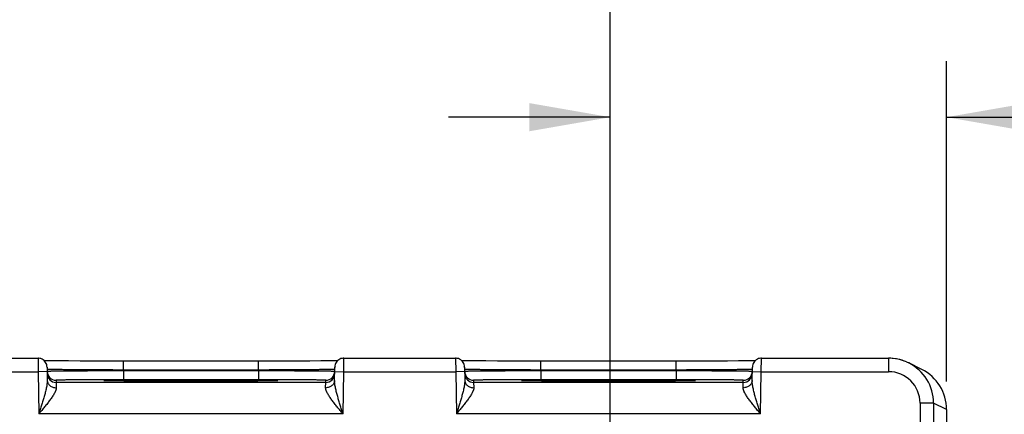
# Model space of a CAD drawing. Header units: inches. Extents: x 0 to 34, y 0 to 22.
# Tile 65 of 67: x 26.767 to 28.96, y 17.374 to 18.253. Entities that reach past the tile are written whole.
import ezdxf

# ---------------------------------------------------------------- set-up
doc = ezdxf.new("R2010")
doc.units = ezdxf.units.IN
doc.header["$LTSCALE"] = 1.87
doc.header["$MEASUREMENT"] = 0
doc.layers.get('0').update_dxf_attribs({"linetype": 'CONTINUOUS'})
doc.layers.add('DIMENSIONS', color=7, linetype='CONTINUOUS')
doc.styles.get("Standard").update_dxf_attribs({"font": 'txt', "width": 0.8})
doc.dimstyles.new('DIMSTYLE_1', dxfattribs={"dimtxt": 0.125, "dimasz": 0.18, "dimexe": 0.18, "dimexo": 0.0625, "dimgap": 0.09, "dimtad": 0, "dimtih": 1, "dimtoh": 1, "dimdec": 3, "dimzin": 4, "dimdsep": 46, "dimtxsty": 'STANDARD', "dimblk": '_FILLED', "dimblk1": '_FILLED', "dimblk2": '_FILLED', "dimcen": 0.09, "dimadec": 0, "dimazin": 0, "dimtp": 0.01, "dimtm": 0.01, "dimtfac": 1, "dimtdec": 3, "dimtofl": 0, "dimtmove": 0, "dimatfit": 3, "dimldrblk": '_FILLED', "dimfxl": 1, "dimtolj": 1, "dimtzin": 4, "dimarcsym": 0})

# ---------------------------------------------------------------- blocks, each defined once
blk = doc.blocks.new('_FILLED')
at = {"color": 0, "linetype": 'BYBLOCK'}
blk.add_solid([(0, 0), (-1, 0.174), (-1, -0.174)], dxfattribs=at)
blk = doc.blocks.new('*D5')
at = {"layer": 'DIMENSIONS', "color": 2, "linetype": 'CONTINUOUS'}
for p, q in [((21.5825, 16.2534), (21.5825, 18.9793)), ((28.0825, 16.2534), (28.0825, 18.9793)), ((21.5825, 18.8543), (24.1075, 18.8543)), ((28.0825, 18.8543), (25.5575, 18.8543))]:
    blk.add_line(p, q, dxfattribs=at)
at = {"layer": 'DIMENSIONS', "color": 2, "linetype": 'CONTINUOUS', "xscale": 0.18, "yscale": 0.18, "zscale": 0.18, "rotation": 180}
blk.add_blockref('_FILLED', (21.5825, 18.8543), dxfattribs=at)
at = {"layer": 'DIMENSIONS', "color": 2, "linetype": 'CONTINUOUS', "xscale": 0.18, "yscale": 0.18, "zscale": 0.18}
blk.add_blockref('_FILLED', (28.0825, 18.8543), dxfattribs=at)
at = {"layer": 'DIMENSIONS', "color": 2, "linetype": 'CONTINUOUS', "insert": (24.8325, 18.9168), "char_height": 0.125, "width": 1.325, "attachment_point": 2, "line_spacing_factor": 0.9}
blk.add_mtext('6.500{\\Ftxt.shx;\\W1.000000;\\H0.125000; }[165.1]', dxfattribs=at)
blk = doc.blocks.new('*D6')
at = {"layer": 'DIMENSIONS', "color": 2, "linetype": 'CONTINUOUS'}
for p, q in [((28.0825, 16.2534), (28.0825, 18.1608)), ((28.8315, 17.4471), (28.8315, 18.1608)), ((28.0825, 18.0358), (27.7225, 18.0358)), ((28.8315, 18.0358), (29.2954, 18.0358))]:
    blk.add_line(p, q, dxfattribs=at)
at = {"layer": 'DIMENSIONS', "color": 2, "linetype": 'CONTINUOUS', "xscale": 0.18, "yscale": 0.18, "zscale": 0.18}
blk.add_blockref('_FILLED', (28.0825, 18.0358), dxfattribs=at)
at = {"layer": 'DIMENSIONS', "color": 2, "linetype": 'CONTINUOUS', "xscale": 0.18, "yscale": 0.18, "zscale": 0.18, "rotation": 180}
blk.add_blockref('_FILLED', (28.8315, 18.0358), dxfattribs=at)
at = {"layer": 'DIMENSIONS', "color": 2, "linetype": 'CONTINUOUS', "insert": (29.3579, 18.0983), "char_height": 0.125, "width": 1.225, "attachment_point": 1, "line_spacing_factor": 0.9}
blk.add_mtext('.749{\\Ftxt.shx;\\W1.000000;\\H0.125000; }[19.02]', dxfattribs=at)

msp = doc.modelspace()

# ---------------------------------------------------------------- linework, layer by layer
at = {"color": 7, "linetype": 'CONTINUOUS'}
for p, q in [((26.559, 17.499), (26.808, 17.499)), ((26.808, 17.499), (26.8082, 17.469)), ((26.8252, 17.4933), (26.8219, 17.4934)), ((26.8354, 17.4932), (26.8252, 17.4933)), ((26.828, 17.4794), (26.8285, 17.4496)), ((26.8527, 17.493), (26.8354, 17.4932)), ((26.8756, 17.4928), (26.8527, 17.493)), ((26.9016, 17.4926), (26.8756, 17.4928)), ((26.9334, 17.4925), (26.9016, 17.4926)), ((26.9667, 17.4924), (26.9334, 17.4925)), ((27.2989, 17.4924), (26.9667, 17.4924)), ((26.9981, 17.4727), (26.9981, 17.4924)), ((27.3163, 17.4924), (27.2989, 17.4924)), ((27.2989, 17.4727), (27.2989, 17.4924)), ((27.3511, 17.4924), (27.3163, 17.4924)), ((27.3857, 17.4925), (27.3511, 17.4924)), ((27.4134, 17.4927), (27.3857, 17.4925)), ((27.4379, 17.4929), (27.4134, 17.4927)), ((27.4563, 17.4931), (27.4379, 17.4929)), ((27.469, 17.4933), (27.4563, 17.4931)), ((27.4685, 17.4496), (27.469, 17.4794)), ((27.4751, 17.4934), (27.469, 17.4933)), ((27.4888, 17.469), (27.489, 17.499)), ((27.489, 17.499), (27.738, 17.499)), ((27.738, 17.499), (27.7382, 17.469)), ((27.7531, 17.4934), (27.7519, 17.4934)), ((27.7552, 17.4933), (27.7531, 17.4934)), ((27.7654, 17.4932), (27.7552, 17.4933)), ((27.758, 17.4794), (27.7585, 17.4496)), ((27.7827, 17.493), (27.7654, 17.4932)), ((27.8056, 17.4928), (27.7827, 17.493)), ((27.8316, 17.4926), (27.8056, 17.4928)), ((27.8634, 17.4925), (27.8316, 17.4926)), ((27.8967, 17.4924), (27.8634, 17.4925)), ((28.2289, 17.4924), (27.8967, 17.4924)), ((27.9281, 17.4727), (27.9281, 17.4924)), ((28.2463, 17.4924), (28.2289, 17.4924)), ((28.2289, 17.4727), (28.2289, 17.4924)), ((28.2811, 17.4924), (28.2463, 17.4924)), ((28.3157, 17.4925), (28.2811, 17.4924)), ((28.3434, 17.4927), (28.3157, 17.4925)), ((28.3679, 17.4929), (28.3434, 17.4927)), ((28.3863, 17.4931), (28.3679, 17.4929)), ((28.399, 17.4933), (28.3863, 17.4931)), ((28.3985, 17.4496), (28.399, 17.4794)), ((28.4051, 17.4934), (28.399, 17.4933)), ((28.4188, 17.469), (28.419, 17.499)), ((28.419, 17.499), (28.7025, 17.499)), ((28.7025, 17.499), (28.7025, 17.469)), ((28.742, 17.4909), (28.7472, 17.4885)), ((28.7762, 17.474), (28.7472, 17.4885)), ((26.5588, 17.469), (26.8082, 17.469)), ((26.8282, 17.4694), (26.8082, 17.469)), ((26.8082, 17.469), (26.8098, 17.3751)), ((26.8287, 17.4743), (26.8281, 17.4744)), ((27.2989, 17.4727), (26.9981, 17.4727)), ((26.9981, 17.4727), (26.9981, 17.4708)), ((27.2989, 17.4708), (26.9981, 17.4708)), ((26.9981, 17.4708), (26.9981, 17.4511)), ((27.2989, 17.4727), (27.2989, 17.4708)), ((27.2989, 17.4708), (27.2989, 17.4511)), ((27.4689, 17.4744), (27.4683, 17.4743)), ((27.4688, 17.4694), (27.4888, 17.469)), ((27.4872, 17.3751), (27.4888, 17.469)), ((27.4888, 17.469), (27.7382, 17.469)), ((27.7582, 17.4694), (27.7382, 17.469)), ((27.7382, 17.469), (27.7398, 17.3751)), ((27.7587, 17.4743), (27.7581, 17.4744)), ((28.2289, 17.4727), (27.9281, 17.4727)), ((27.9281, 17.4727), (27.9281, 17.4708)), ((28.2289, 17.4708), (27.9281, 17.4708)), ((27.9281, 17.4708), (27.9281, 17.4511)), ((28.2289, 17.4727), (28.2289, 17.4708)), ((28.2289, 17.4708), (28.2289, 17.4511)), ((28.3989, 17.4744), (28.3983, 17.4743)), ((28.3988, 17.4694), (28.4188, 17.469)), ((28.4172, 17.3751), (28.4188, 17.469)), ((28.4188, 17.469), (28.7025, 17.469)), ((26.8482, 17.4498), (26.8482, 17.4451)), ((27.4487, 17.4451), (26.8482, 17.4451)), ((26.8482, 17.4451), (26.8485, 17.4334)), ((26.9554, 17.4494), (26.9574, 17.4496)), ((26.9574, 17.449), (26.9554, 17.4491)), ((26.9735, 17.4486), (26.9574, 17.449)), ((26.9596, 17.4489), (26.9587, 17.449)), ((26.9608, 17.4489), (26.9596, 17.4489)), ((26.963, 17.4488), (26.9608, 17.4489)), ((26.9659, 17.4487), (26.963, 17.4488)), ((26.9707, 17.4486), (26.9659, 17.4487)), ((26.9784, 17.4485), (26.9707, 17.4486)), ((26.9928, 17.4483), (26.9784, 17.4485)), ((27.0122, 17.4481), (26.9928, 17.4483)), ((27.2989, 17.4511), (26.9981, 17.4511)), ((27.0375, 17.4479), (27.0122, 17.4481)), ((27.069, 17.4477), (27.0375, 17.4479)), ((27.101, 17.4476), (27.069, 17.4477)), ((27.1372, 17.4476), (27.101, 17.4476)), ((27.1767, 17.4476), (27.1372, 17.4476)), ((27.1485, 17.4476), (27.1462, 17.4476)), ((27.1511, 17.4476), (27.1485, 17.4476)), ((27.209, 17.4477), (27.1767, 17.4476)), ((27.2416, 17.4478), (27.209, 17.4477)), ((27.2679, 17.448), (27.2416, 17.4478)), ((27.2913, 17.4481), (27.2679, 17.448)), ((27.3106, 17.4484), (27.2913, 17.4481)), ((27.3227, 17.4485), (27.3106, 17.4484)), ((27.3291, 17.4487), (27.3227, 17.4485)), ((27.3396, 17.449), (27.3233, 17.4486)), ((27.3329, 17.4488), (27.3291, 17.4487)), ((27.3351, 17.4488), (27.3329, 17.4488)), ((27.3369, 17.4489), (27.3351, 17.4488)), ((27.3378, 17.4489), (27.3369, 17.4489)), ((27.3386, 17.449), (27.3378, 17.4489)), ((27.3392, 17.449), (27.3386, 17.449)), ((27.3396, 17.4496), (27.3415, 17.4494)), ((27.3415, 17.4491), (27.3396, 17.449)), ((27.34, 17.4491), (27.34, 17.4491)), ((27.4485, 17.4334), (27.4487, 17.4451)), ((27.4487, 17.4451), (27.4488, 17.4498)), ((27.7782, 17.4498), (27.7782, 17.4451)), ((28.3787, 17.4451), (27.7782, 17.4451)), ((27.7782, 17.4451), (27.7785, 17.4334)), ((27.8854, 17.4494), (27.8874, 17.4496)), ((27.8874, 17.449), (27.8854, 17.4491)), ((27.9035, 17.4486), (27.8874, 17.449)), ((27.8896, 17.4489), (27.8887, 17.449)), ((27.8908, 17.4489), (27.8896, 17.4489)), ((27.8922, 17.4488), (27.8908, 17.4489)), ((27.9007, 17.4486), (27.8959, 17.4487)), ((27.9084, 17.4485), (27.9007, 17.4486)), ((27.9228, 17.4483), (27.9084, 17.4485)), ((27.9422, 17.4481), (27.9228, 17.4483)), ((28.2289, 17.4511), (27.9281, 17.4511)), ((27.9675, 17.4479), (27.9422, 17.4481)), ((27.999, 17.4477), (27.9675, 17.4479)), ((28.031, 17.4476), (27.999, 17.4477)), ((28.0672, 17.4476), (28.031, 17.4476)), ((28.1067, 17.4476), (28.0672, 17.4476)), ((28.0785, 17.4476), (28.0762, 17.4476)), ((28.0811, 17.4476), (28.0785, 17.4476)), ((28.139, 17.4477), (28.1067, 17.4476)), ((28.1716, 17.4478), (28.139, 17.4477)), ((28.1979, 17.448), (28.1716, 17.4478)), ((28.2213, 17.4481), (28.1979, 17.448)), ((28.2406, 17.4484), (28.2213, 17.4481)), ((28.2527, 17.4485), (28.2406, 17.4484)), ((28.2591, 17.4487), (28.2527, 17.4485)), ((28.2696, 17.449), (28.2533, 17.4486)), ((28.2629, 17.4488), (28.2591, 17.4487)), ((28.2651, 17.4488), (28.2629, 17.4488)), ((28.2669, 17.4489), (28.2651, 17.4488)), ((28.2678, 17.4489), (28.2669, 17.4489)), ((28.2686, 17.449), (28.2678, 17.4489)), ((28.2692, 17.449), (28.2686, 17.449)), ((28.2696, 17.4496), (28.2715, 17.4494)), ((28.2715, 17.4491), (28.2696, 17.449)), ((28.27, 17.4491), (28.27, 17.4491)), ((28.3785, 17.4334), (28.3787, 17.4451)), ((28.3787, 17.4451), (28.3788, 17.4498)), ((28.8025, 17.399), (28.7725, 17.399)), ((28.7725, 17.399), (28.7725, 14.1306)), ((28.8315, 17.3845), (28.8025, 17.399)), ((28.8025, 17.399), (28.8025, 14.1306)), ((27.4872, 17.3751), (26.8098, 17.3751)), ((28.4172, 17.3751), (27.7398, 17.3751)), ((28.8315, 17.3846), (28.8315, 14.145))]:
    msp.add_line(p, q, dxfattribs=at)
for points in [[(26.828, 17.4794), (26.8278, 17.4821), (26.8272, 17.4848), (26.8262, 17.4873), (26.8249, 17.4897), (26.8233, 17.4919), (26.8214, 17.4939), (26.8193, 17.4956), (26.8169, 17.4969), (26.8144, 17.498), (26.8118, 17.4987), (26.8091, 17.499), (26.808, 17.499)], [(27.489, 17.499), (27.4879, 17.499), (27.4852, 17.4987), (27.4826, 17.498), (27.4801, 17.4969), (27.4777, 17.4956), (27.4756, 17.4939), (27.4737, 17.4919), (27.4721, 17.4897), (27.4708, 17.4873), (27.4698, 17.4848), (27.4692, 17.4821), (27.469, 17.4794)], [(27.758, 17.4794), (27.7578, 17.4821), (27.7572, 17.4848), (27.7562, 17.4873), (27.7549, 17.4897), (27.7533, 17.4919), (27.7514, 17.4939), (27.7493, 17.4956), (27.7469, 17.4969), (27.7444, 17.498), (27.7418, 17.4987), (27.7391, 17.499), (27.738, 17.499)], [(28.419, 17.499), (28.4179, 17.499), (28.4152, 17.4987), (28.4126, 17.498), (28.4101, 17.4969), (28.4077, 17.4956), (28.4056, 17.4939), (28.4037, 17.4919), (28.4021, 17.4897), (28.4008, 17.4873), (28.3998, 17.4848), (28.3992, 17.4821), (28.399, 17.4794)], [(28.742, 17.4909), (28.7378, 17.4926), (28.7289, 17.4955), (28.7197, 17.4976), (28.7104, 17.4987), (28.7025, 17.499)], [(26.9587, 17.449), (26.958, 17.449), (26.9577, 17.449), (26.9575, 17.449), (26.9573, 17.449), (26.9571, 17.4491), (26.957, 17.4491), (26.957, 17.4491)], [(27.34, 17.4491), (27.3399, 17.4491), (27.3398, 17.449), (27.3396, 17.449), (27.3394, 17.449), (27.3392, 17.449)], [(27.8887, 17.449), (27.888, 17.449), (27.8877, 17.449), (27.8875, 17.449), (27.8873, 17.449), (27.8871, 17.4491), (27.887, 17.4491), (27.887, 17.4491)], [(27.8959, 17.4487), (27.893, 17.4488), (27.8922, 17.4488)], [(28.27, 17.4491), (28.2699, 17.4491), (28.2698, 17.449), (28.2696, 17.449), (28.2694, 17.449), (28.2692, 17.449)]]:
    msp.add_lwpolyline(points, dxfattribs=at)
for centre, radius, start, end in [((26.8081, 17.474), 0.02, 15.1599, 17.183), ((27.4889, 17.474), 0.02, 162.817, 164.8388), ((27.7381, 17.474), 0.02, 15.1599, 17.183), ((28.4189, 17.474), 0.02, 162.817, 164.8388), ((28.7025, 17.399), 0.1, 66.764, 90.0025), ((28.7025, 17.399), 0.1, 359.9988, 63.4375), ((26.8482, 17.4698), 0.02, 181.0012, 270.0007), ((26.8482, 17.4651), 0.02, 181.0013, 270.0012), ((27.4487, 17.4651), 0.02, 269.9988, 358.9987), ((27.4488, 17.4698), 0.02, 269.9993, 358.9988), ((27.7782, 17.4698), 0.02, 181.0012, 270.0007), ((27.7782, 17.4651), 0.02, 181.0013, 270.0012), ((28.3787, 17.4651), 0.02, 269.9988, 358.9987), ((28.3788, 17.4698), 0.02, 269.9993, 358.9988), ((28.7025, 17.399), 0.07, 0.0057, 90.0017), ((28.7315, 17.3846), 0.1, 0.0114, 63.4401)]:
    msp.add_arc(centre, radius, start, end, dxfattribs=at)
for points, knots in [([(26.9981, 17.4708), (26.9926, 17.4708), (26.9815, 17.4707), (26.9651, 17.4707), (26.9489, 17.4706), (26.9333, 17.4706), (26.9183, 17.4705), (26.904, 17.4704), (26.8906, 17.4703), (26.8801, 17.4703), (26.8723, 17.4702), (26.8668, 17.4702), (26.8617, 17.4701), (26.8569, 17.4701), (26.8525, 17.47), (26.8483, 17.47), (26.8446, 17.4699), (26.8412, 17.4699), (26.8382, 17.4698), (26.836, 17.4698), (26.8344, 17.4697), (26.8333, 17.4697), (26.8323, 17.4697), (26.8315, 17.4697), (26.8307, 17.4696), (26.83, 17.4696), (26.8295, 17.4696), (26.8291, 17.4696), (26.8288, 17.4696), (26.8286, 17.4695), (26.8285, 17.4695), (26.8284, 17.4695), (26.8283, 17.4695), (26.8282, 17.4695), (26.8282, 17.4695), (26.8282, 17.4695), (26.8282, 17.4695), (26.8282, 17.4695)], [0, 0, 0, 0, 0.098024, 0.195102, 0.290302, 0.382704, 0.47142, 0.555594, 0.634415, 0.707123, 0.740964, 0.773019, 0.803211, 0.831468, 0.857721, 0.881907, 0.903969, 0.923852, 0.94151, 0.956901, 0.963734, 0.969986, 0.975655, 0.980736, 0.985227, 0.989124, 0.992427, 0.995132, 0.996261, 0.99724, 0.998068, 0.998748, 0.999278, 0.999659, 0.999895, 0.999961, 1, 1, 1, 1]), ([(26.9981, 17.4727), (26.9876, 17.4727), (26.967, 17.4728), (26.937, 17.4729), (26.9131, 17.4731), (26.8954, 17.4732), (26.8833, 17.4733), (26.8722, 17.4734), (26.8622, 17.4735), (26.8534, 17.4736), (26.8458, 17.4737), (26.8403, 17.4739), (26.8366, 17.4739), (26.8343, 17.474), (26.8324, 17.4741), (26.8308, 17.4741), (26.8296, 17.4742), (26.8289, 17.4742), (26.8287, 17.4743)], [0, 0, 0, 0, 0.185533, 0.364672, 0.531239, 0.607989, 0.679487, 0.745113, 0.804302, 0.856539, 0.901376, 0.938423, 0.953924, 0.967363, 0.978711, 0.987945, 0.995046, 1, 1, 1, 1]), ([(27.4683, 17.4743), (27.468, 17.4742), (27.4673, 17.4742), (27.4661, 17.4741), (27.4646, 17.4741), (27.4627, 17.474), (27.4604, 17.4739), (27.4567, 17.4739), (27.4512, 17.4737), (27.4436, 17.4736), (27.4348, 17.4735), (27.4248, 17.4734), (27.4137, 17.4733), (27.4016, 17.4732), (27.3838, 17.4731), (27.36, 17.4729), (27.33, 17.4728), (27.3094, 17.4727), (27.2989, 17.4727)], [0, 0, 0, 0, 0.004954, 0.012054, 0.021288, 0.032637, 0.046076, 0.061576, 0.098623, 0.143459, 0.195697, 0.254885, 0.320512, 0.39201, 0.46876, 0.635327, 0.814466, 1, 1, 1, 1]), ([(27.4688, 17.4695), (27.4688, 17.4695), (27.4688, 17.4695), (27.4688, 17.4695), (27.4687, 17.4695), (27.4687, 17.4695), (27.4686, 17.4695), (27.4685, 17.4695), (27.4683, 17.4695), (27.4682, 17.4696), (27.4679, 17.4696), (27.4675, 17.4696), (27.4669, 17.4696), (27.4663, 17.4696), (27.4655, 17.4697), (27.4646, 17.4697), (27.4637, 17.4697), (27.4626, 17.4697), (27.461, 17.4698), (27.4587, 17.4698), (27.4557, 17.4699), (27.4524, 17.4699), (27.4486, 17.47), (27.4445, 17.47), (27.4401, 17.4701), (27.4353, 17.4701), (27.4301, 17.4702), (27.4247, 17.4702), (27.4168, 17.4703), (27.4063, 17.4703), (27.393, 17.4704), (27.3787, 17.4705), (27.3637, 17.4706), (27.348, 17.4706), (27.3319, 17.4707), (27.3155, 17.4707), (27.3044, 17.4708), (27.2989, 17.4708)], [0, 0, 0, 0, 0.000039, 0.000105, 0.000341, 0.000722, 0.001252, 0.001932, 0.00276, 0.003739, 0.004868, 0.007573, 0.010876, 0.014773, 0.019264, 0.024345, 0.030014, 0.036266, 0.043099, 0.05849, 0.076148, 0.096031, 0.118093, 0.142279, 0.168532, 0.196789, 0.226981, 0.259036, 0.292877, 0.365585, 0.444406, 0.52858, 0.617296, 0.709698, 0.804898, 0.901976, 1, 1, 1, 1]), ([(27.9281, 17.4708), (27.9226, 17.4708), (27.9115, 17.4707), (27.8951, 17.4707), (27.8789, 17.4706), (27.8633, 17.4706), (27.8483, 17.4705), (27.834, 17.4704), (27.8206, 17.4703), (27.8101, 17.4703), (27.8023, 17.4702), (27.7968, 17.4702), (27.7917, 17.4701), (27.7869, 17.4701), (27.7825, 17.47), (27.7783, 17.47), (27.7746, 17.4699), (27.7712, 17.4699), (27.7682, 17.4698), (27.766, 17.4698), (27.7644, 17.4697), (27.7633, 17.4697), (27.7623, 17.4697), (27.7615, 17.4697), (27.7607, 17.4696), (27.76, 17.4696), (27.7595, 17.4696), (27.7591, 17.4696), (27.7588, 17.4696), (27.7586, 17.4695), (27.7585, 17.4695), (27.7584, 17.4695), (27.7583, 17.4695), (27.7582, 17.4695), (27.7582, 17.4695), (27.7582, 17.4695), (27.7582, 17.4695), (27.7582, 17.4695)], [0, 0, 0, 0, 0.098024, 0.195102, 0.290302, 0.382704, 0.47142, 0.555594, 0.634415, 0.707123, 0.740964, 0.773019, 0.803211, 0.831468, 0.857721, 0.881907, 0.903969, 0.923852, 0.94151, 0.956901, 0.963734, 0.969986, 0.975655, 0.980736, 0.985227, 0.989124, 0.992427, 0.995132, 0.996261, 0.99724, 0.998068, 0.998748, 0.999278, 0.999659, 0.999895, 0.999961, 1, 1, 1, 1]), ([(27.9281, 17.4727), (27.9176, 17.4727), (27.897, 17.4728), (27.867, 17.4729), (27.8431, 17.4731), (27.8254, 17.4732), (27.8133, 17.4733), (27.8022, 17.4734), (27.7922, 17.4735), (27.7834, 17.4736), (27.7758, 17.4737), (27.7703, 17.4739), (27.7666, 17.4739), (27.7643, 17.474), (27.7624, 17.4741), (27.7608, 17.4741), (27.7596, 17.4742), (27.7589, 17.4742), (27.7587, 17.4743)], [0, 0, 0, 0, 0.185533, 0.364672, 0.531239, 0.607989, 0.679487, 0.745113, 0.804302, 0.856539, 0.901376, 0.938423, 0.953924, 0.967363, 0.978711, 0.987945, 0.995046, 1, 1, 1, 1]), ([(28.3983, 17.4743), (28.398, 17.4742), (28.3973, 17.4742), (28.3961, 17.4741), (28.3946, 17.4741), (28.3927, 17.474), (28.3904, 17.4739), (28.3867, 17.4739), (28.3812, 17.4737), (28.3736, 17.4736), (28.3648, 17.4735), (28.3548, 17.4734), (28.3437, 17.4733), (28.3316, 17.4732), (28.3138, 17.4731), (28.29, 17.4729), (28.26, 17.4728), (28.2394, 17.4727), (28.2289, 17.4727)], [0, 0, 0, 0, 0.004954, 0.012054, 0.021288, 0.032637, 0.046076, 0.061576, 0.098623, 0.143459, 0.195697, 0.254885, 0.320512, 0.39201, 0.46876, 0.635327, 0.814466, 1, 1, 1, 1]), ([(28.3988, 17.4695), (28.3988, 17.4695), (28.3988, 17.4695), (28.3988, 17.4695), (28.3987, 17.4695), (28.3987, 17.4695), (28.3986, 17.4695), (28.3985, 17.4695), (28.3983, 17.4695), (28.3982, 17.4696), (28.3979, 17.4696), (28.3975, 17.4696), (28.3969, 17.4696), (28.3963, 17.4696), (28.3955, 17.4697), (28.3946, 17.4697), (28.3937, 17.4697), (28.3926, 17.4697), (28.391, 17.4698), (28.3887, 17.4698), (28.3857, 17.4699), (28.3824, 17.4699), (28.3786, 17.47), (28.3745, 17.47), (28.3701, 17.4701), (28.3653, 17.4701), (28.3601, 17.4702), (28.3547, 17.4702), (28.3468, 17.4703), (28.3363, 17.4703), (28.323, 17.4704), (28.3087, 17.4705), (28.2937, 17.4706), (28.278, 17.4706), (28.2619, 17.4707), (28.2455, 17.4707), (28.2344, 17.4708), (28.2289, 17.4708)], [0, 0, 0, 0, 0.000039, 0.000105, 0.000341, 0.000722, 0.001252, 0.001932, 0.00276, 0.003739, 0.004868, 0.007573, 0.010876, 0.014773, 0.019264, 0.024345, 0.030014, 0.036266, 0.043099, 0.05849, 0.076148, 0.096031, 0.118093, 0.142279, 0.168532, 0.196789, 0.226981, 0.259036, 0.292877, 0.365585, 0.444406, 0.52858, 0.617296, 0.709698, 0.804898, 0.901976, 1, 1, 1, 1]), ([(26.8285, 17.4496), (26.8285, 17.4482), (26.8284, 17.4454), (26.8279, 17.4411), (26.8272, 17.4366), (26.8263, 17.4321), (26.8253, 17.4275), (26.8241, 17.4229), (26.8229, 17.4182), (26.8211, 17.4119), (26.8188, 17.4039), (26.8159, 17.3944), (26.8129, 17.3848), (26.8108, 17.3784), (26.8098, 17.3751)], [0, 0, 0, 0, 0.054001, 0.110577, 0.169146, 0.229264, 0.290589, 0.352865, 0.415905, 0.479554, 0.608234, 0.738188, 0.868918, 1, 1, 1, 1]), ([(26.8285, 17.4496), (26.8285, 17.4491), (26.8286, 17.448), (26.8289, 17.4464), (26.8294, 17.4448), (26.8303, 17.4428), (26.8319, 17.4404), (26.8344, 17.4379), (26.8375, 17.4359), (26.8409, 17.4344), (26.8446, 17.4335), (26.8472, 17.4333), (26.8485, 17.4334)], [0, 0, 0, 0, 0.056744, 0.113742, 0.17119, 0.229306, 0.348012, 0.470937, 0.59829, 0.72963, 0.863979, 1, 1, 1, 1]), ([(26.9981, 17.4511), (26.9932, 17.4511), (26.9835, 17.4511), (26.969, 17.4511), (26.9547, 17.4511), (26.9409, 17.451), (26.9276, 17.451), (26.9151, 17.4509), (26.9033, 17.4508), (26.8924, 17.4508), (26.884, 17.4507), (26.8778, 17.4506), (26.8735, 17.4506), (26.8696, 17.4505), (26.866, 17.4504), (26.8627, 17.4504), (26.8597, 17.4503), (26.857, 17.4503), (26.855, 17.4502), (26.8536, 17.4502), (26.8527, 17.4501), (26.8518, 17.4501), (26.8511, 17.4501), (26.8504, 17.45), (26.8498, 17.45), (26.8493, 17.45), (26.8489, 17.45), (26.8486, 17.4499), (26.8484, 17.4499), (26.8483, 17.4499), (26.8482, 17.4499), (26.8482, 17.4498), (26.8482, 17.4498), (26.8482, 17.4498), (26.8482, 17.4498)], [0, 0, 0, 0, 0.098018, 0.19509, 0.290285, 0.382682, 0.471393, 0.555562, 0.634377, 0.707081, 0.772969, 0.803159, 0.831413, 0.857662, 0.881846, 0.903905, 0.923786, 0.941441, 0.956831, 0.963664, 0.969917, 0.975586, 0.980667, 0.985158, 0.989056, 0.99236, 0.995068, 0.997179, 0.998695, 0.999231, 0.99962, 0.999762, 0.99987, 1, 1, 1, 1]), ([(26.9554, 17.4491), (26.9554, 17.4492), (26.9553, 17.4492), (26.9552, 17.4492), (26.955, 17.4492), (26.955, 17.4492), (26.9549, 17.4492), (26.9548, 17.4492), (26.9548, 17.4493), (26.9548, 17.4493), (26.9548, 17.4493), (26.9548, 17.4493), (26.9548, 17.4493), (26.9548, 17.4493), (26.9549, 17.4493), (26.955, 17.4494), (26.955, 17.4494), (26.9552, 17.4494), (26.9553, 17.4494), (26.9554, 17.4494), (26.9554, 17.4494)], [0, 0, 0, 0, 0.113567, 0.212236, 0.296034, 0.365011, 0.419272, 0.45905, 0.473696, 0.485066, 0.499851, 0.514657, 0.526042, 0.540706, 0.580522, 0.634821, 0.703838, 0.787677, 0.886389, 1, 1, 1, 1]), ([(26.9574, 17.4496), (26.9579, 17.4496), (26.9591, 17.4496), (26.962, 17.4497), (26.9664, 17.4499), (26.9728, 17.45), (26.9805, 17.4501), (26.9895, 17.4503), (26.9998, 17.4504), (27.0112, 17.4505), (27.0284, 17.4506), (27.0521, 17.4508), (27.0825, 17.4509), (27.115, 17.451), (27.1372, 17.451), (27.1485, 17.451)], [0, 0, 0, 0, 0.008299, 0.018508, 0.044575, 0.078009, 0.118549, 0.165887, 0.219654, 0.279439, 0.34478, 0.490076, 0.65107, 0.822808, 1, 1, 1, 1]), ([(27.1462, 17.4476), (27.1285, 17.4476), (27.1023, 17.4476), (27.0682, 17.4477), (27.0447, 17.4479), (27.0231, 17.448), (27.0041, 17.4482), (26.9878, 17.4483), (26.9779, 17.4485), (26.9735, 17.4486)], [0, 0, 0, 0, 0.30832, 0.45459, 0.59177, 0.717195, 0.828428, 0.923311, 1, 1, 1, 1]), ([(27.1485, 17.451), (27.1598, 17.451), (27.182, 17.451), (27.2145, 17.4509), (27.2449, 17.4508), (27.2686, 17.4506), (27.2858, 17.4505), (27.2972, 17.4504), (27.3075, 17.4503), (27.3165, 17.4501), (27.3242, 17.45), (27.3306, 17.4499), (27.335, 17.4497), (27.3378, 17.4496), (27.339, 17.4496), (27.3396, 17.4496)], [0, 0, 0, 0, 0.177195, 0.348935, 0.509932, 0.655229, 0.720569, 0.780354, 0.834121, 0.881458, 0.921996, 0.95543, 0.981494, 0.991702, 1, 1, 1, 1]), ([(27.3233, 17.4486), (27.3189, 17.4485), (27.3091, 17.4483), (27.2928, 17.4482), (27.2738, 17.448), (27.2523, 17.4479), (27.2288, 17.4477), (27.1949, 17.4476), (27.1688, 17.4476), (27.1511, 17.4476)], [0, 0, 0, 0, 0.076873, 0.17186, 0.28313, 0.408535, 0.545655, 0.69184, 1, 1, 1, 1]), ([(27.4488, 17.4498), (27.4488, 17.4498), (27.4488, 17.4498), (27.4488, 17.4498), (27.4487, 17.4499), (27.4487, 17.4499), (27.4486, 17.4499), (27.4484, 17.4499), (27.4481, 17.45), (27.4477, 17.45), (27.4472, 17.45), (27.4466, 17.45), (27.4459, 17.4501), (27.4451, 17.4501), (27.4443, 17.4501), (27.4434, 17.4502), (27.4419, 17.4502), (27.4399, 17.4503), (27.4373, 17.4503), (27.4343, 17.4504), (27.431, 17.4504), (27.4274, 17.4505), (27.4234, 17.4506), (27.4192, 17.4506), (27.413, 17.4507), (27.4046, 17.4508), (27.3937, 17.4508), (27.3819, 17.4509), (27.3693, 17.451), (27.3561, 17.451), (27.3423, 17.4511), (27.328, 17.4511), (27.3135, 17.4511), (27.3038, 17.4511), (27.2989, 17.4511)], [0, 0, 0, 0, 0.00013, 0.000238, 0.00038, 0.00077, 0.001306, 0.002821, 0.004933, 0.00764, 0.010944, 0.014842, 0.019333, 0.024414, 0.030083, 0.036336, 0.043169, 0.058559, 0.076214, 0.096095, 0.118154, 0.142338, 0.168587, 0.196841, 0.227031, 0.292919, 0.365623, 0.444438, 0.528607, 0.617318, 0.709715, 0.80491, 0.901982, 1, 1, 1, 1]), ([(27.3415, 17.4494), (27.3416, 17.4494), (27.3417, 17.4494), (27.3418, 17.4494), (27.3419, 17.4494), (27.342, 17.4494), (27.3421, 17.4493), (27.3421, 17.4493), (27.3422, 17.4493), (27.3422, 17.4493), (27.3422, 17.4493), (27.3422, 17.4493), (27.3422, 17.4493), (27.3421, 17.4492), (27.3421, 17.4492), (27.342, 17.4492), (27.3419, 17.4492), (27.3418, 17.4492), (27.3417, 17.4492), (27.3416, 17.4492), (27.3415, 17.4491)], [0, 0, 0, 0, 0.113563, 0.212229, 0.296024, 0.364998, 0.419256, 0.459031, 0.473677, 0.485045, 0.499829, 0.514636, 0.526023, 0.540689, 0.580507, 0.63481, 0.703831, 0.787673, 0.886387, 1, 1, 1, 1]), ([(27.4685, 17.4496), (27.4684, 17.4491), (27.4684, 17.448), (27.4681, 17.4464), (27.4676, 17.4448), (27.4666, 17.4428), (27.4651, 17.4404), (27.4625, 17.4379), (27.4595, 17.4359), (27.4561, 17.4344), (27.4523, 17.4335), (27.4498, 17.4333), (27.4485, 17.4334)], [0, 0, 0, 0, 0.056744, 0.113742, 0.17119, 0.229306, 0.348012, 0.470937, 0.598289, 0.72963, 0.863979, 1, 1, 1, 1]), ([(27.4872, 17.3751), (27.4861, 17.3784), (27.4841, 17.3848), (27.4811, 17.3944), (27.4782, 17.4039), (27.4758, 17.4119), (27.4741, 17.4182), (27.4728, 17.4229), (27.4717, 17.4275), (27.4706, 17.4321), (27.4697, 17.4366), (27.469, 17.4411), (27.4685, 17.4454), (27.4684, 17.4482), (27.4685, 17.4496)], [0, 0, 0, 0, 0.131082, 0.261812, 0.391766, 0.520446, 0.584095, 0.647135, 0.709411, 0.770736, 0.830854, 0.889423, 0.945999, 1, 1, 1, 1]), ([(27.7585, 17.4496), (27.7585, 17.4482), (27.7584, 17.4454), (27.7579, 17.4411), (27.7572, 17.4366), (27.7563, 17.4321), (27.7553, 17.4275), (27.7541, 17.4229), (27.7529, 17.4182), (27.7511, 17.4119), (27.7488, 17.4039), (27.7459, 17.3944), (27.7429, 17.3848), (27.7408, 17.3784), (27.7398, 17.3751)], [0, 0, 0, 0, 0.054001, 0.110577, 0.169146, 0.229264, 0.290589, 0.352865, 0.415905, 0.479554, 0.608234, 0.738188, 0.868918, 1, 1, 1, 1]), ([(27.7585, 17.4496), (27.7585, 17.4491), (27.7586, 17.448), (27.7589, 17.4464), (27.7594, 17.4448), (27.7603, 17.4428), (27.7619, 17.4404), (27.7644, 17.4379), (27.7675, 17.4359), (27.7709, 17.4344), (27.7746, 17.4335), (27.7772, 17.4333), (27.7785, 17.4334)], [0, 0, 0, 0, 0.056744, 0.113742, 0.17119, 0.229306, 0.348012, 0.470937, 0.59829, 0.72963, 0.863979, 1, 1, 1, 1]), ([(27.9281, 17.4511), (27.9232, 17.4511), (27.9135, 17.4511), (27.899, 17.4511), (27.8847, 17.4511), (27.8709, 17.451), (27.8576, 17.451), (27.8451, 17.4509), (27.8333, 17.4508), (27.8224, 17.4508), (27.814, 17.4507), (27.8078, 17.4506), (27.8035, 17.4506), (27.7996, 17.4505), (27.796, 17.4504), (27.7927, 17.4504), (27.7897, 17.4503), (27.787, 17.4503), (27.785, 17.4502), (27.7836, 17.4502), (27.7827, 17.4501), (27.7818, 17.4501), (27.7811, 17.4501), (27.7804, 17.45), (27.7798, 17.45), (27.7793, 17.45), (27.7789, 17.45), (27.7786, 17.4499), (27.7784, 17.4499), (27.7783, 17.4499), (27.7782, 17.4499), (27.7782, 17.4498), (27.7782, 17.4498), (27.7782, 17.4498), (27.7782, 17.4498)], [0, 0, 0, 0, 0.098018, 0.19509, 0.290285, 0.382682, 0.471393, 0.555562, 0.634377, 0.707081, 0.772969, 0.803159, 0.831413, 0.857662, 0.881846, 0.903905, 0.923786, 0.941441, 0.956831, 0.963664, 0.969917, 0.975586, 0.980667, 0.985158, 0.989056, 0.99236, 0.995068, 0.997179, 0.998695, 0.999231, 0.99962, 0.999762, 0.99987, 1, 1, 1, 1]), ([(27.8854, 17.4491), (27.8854, 17.4492), (27.8853, 17.4492), (27.8852, 17.4492), (27.885, 17.4492), (27.885, 17.4492), (27.8849, 17.4492), (27.8848, 17.4492), (27.8848, 17.4493), (27.8848, 17.4493), (27.8848, 17.4493), (27.8848, 17.4493), (27.8848, 17.4493), (27.8848, 17.4493), (27.8849, 17.4493), (27.885, 17.4494), (27.885, 17.4494), (27.8852, 17.4494), (27.8853, 17.4494), (27.8854, 17.4494), (27.8854, 17.4494)], [0, 0, 0, 0, 0.113567, 0.212236, 0.296034, 0.365011, 0.419272, 0.45905, 0.473696, 0.485066, 0.499851, 0.514657, 0.526042, 0.540706, 0.580522, 0.634821, 0.703838, 0.787677, 0.886389, 1, 1, 1, 1]), ([(27.8874, 17.4496), (27.8879, 17.4496), (27.8891, 17.4496), (27.892, 17.4497), (27.8964, 17.4499), (27.9028, 17.45), (27.9105, 17.4501), (27.9195, 17.4503), (27.9298, 17.4504), (27.9412, 17.4505), (27.9584, 17.4506), (27.9821, 17.4508), (28.0125, 17.4509), (28.045, 17.451), (28.0672, 17.451), (28.0785, 17.451)], [0, 0, 0, 0, 0.008299, 0.018508, 0.044575, 0.078009, 0.118549, 0.165887, 0.219654, 0.279439, 0.34478, 0.490076, 0.65107, 0.822808, 1, 1, 1, 1]), ([(28.0762, 17.4476), (28.0585, 17.4476), (28.0323, 17.4476), (27.9982, 17.4477), (27.9747, 17.4479), (27.9531, 17.448), (27.9341, 17.4482), (27.9178, 17.4483), (27.9079, 17.4485), (27.9035, 17.4486)], [0, 0, 0, 0, 0.30832, 0.45459, 0.59177, 0.717195, 0.828428, 0.923311, 1, 1, 1, 1]), ([(28.0785, 17.451), (28.0898, 17.451), (28.112, 17.451), (28.1445, 17.4509), (28.1749, 17.4508), (28.1986, 17.4506), (28.2158, 17.4505), (28.2272, 17.4504), (28.2375, 17.4503), (28.2465, 17.4501), (28.2542, 17.45), (28.2606, 17.4499), (28.265, 17.4497), (28.2678, 17.4496), (28.269, 17.4496), (28.2696, 17.4496)], [0, 0, 0, 0, 0.177195, 0.348935, 0.509932, 0.655229, 0.720569, 0.780354, 0.834121, 0.881458, 0.921996, 0.95543, 0.981494, 0.991702, 1, 1, 1, 1]), ([(28.2533, 17.4486), (28.2489, 17.4485), (28.2391, 17.4483), (28.2228, 17.4482), (28.2038, 17.448), (28.1823, 17.4479), (28.1588, 17.4477), (28.1249, 17.4476), (28.0988, 17.4476), (28.0811, 17.4476)], [0, 0, 0, 0, 0.076873, 0.17186, 0.28313, 0.408535, 0.545655, 0.69184, 1, 1, 1, 1]), ([(28.3788, 17.4498), (28.3788, 17.4498), (28.3788, 17.4498), (28.3788, 17.4498), (28.3787, 17.4499), (28.3787, 17.4499), (28.3786, 17.4499), (28.3784, 17.4499), (28.3781, 17.45), (28.3777, 17.45), (28.3772, 17.45), (28.3766, 17.45), (28.3759, 17.4501), (28.3751, 17.4501), (28.3743, 17.4501), (28.3734, 17.4502), (28.3719, 17.4502), (28.3699, 17.4503), (28.3673, 17.4503), (28.3643, 17.4504), (28.361, 17.4504), (28.3574, 17.4505), (28.3534, 17.4506), (28.3492, 17.4506), (28.343, 17.4507), (28.3346, 17.4508), (28.3237, 17.4508), (28.3119, 17.4509), (28.2993, 17.451), (28.2861, 17.451), (28.2723, 17.4511), (28.258, 17.4511), (28.2435, 17.4511), (28.2338, 17.4511), (28.2289, 17.4511)], [0, 0, 0, 0, 0.00013, 0.000238, 0.00038, 0.00077, 0.001306, 0.002821, 0.004933, 0.00764, 0.010944, 0.014842, 0.019333, 0.024414, 0.030083, 0.036336, 0.043169, 0.058559, 0.076214, 0.096095, 0.118154, 0.142338, 0.168587, 0.196841, 0.227031, 0.292919, 0.365623, 0.444438, 0.528607, 0.617318, 0.709715, 0.80491, 0.901982, 1, 1, 1, 1]), ([(28.2715, 17.4494), (28.2716, 17.4494), (28.2717, 17.4494), (28.2718, 17.4494), (28.2719, 17.4494), (28.272, 17.4494), (28.2721, 17.4493), (28.2721, 17.4493), (28.2722, 17.4493), (28.2722, 17.4493), (28.2722, 17.4493), (28.2722, 17.4493), (28.2722, 17.4493), (28.2721, 17.4492), (28.2721, 17.4492), (28.272, 17.4492), (28.2719, 17.4492), (28.2718, 17.4492), (28.2717, 17.4492), (28.2716, 17.4492), (28.2715, 17.4491)], [0, 0, 0, 0, 0.113563, 0.212229, 0.296024, 0.364998, 0.419256, 0.459031, 0.473677, 0.485045, 0.499829, 0.514636, 0.526023, 0.540689, 0.580507, 0.63481, 0.703831, 0.787673, 0.886387, 1, 1, 1, 1]), ([(28.3985, 17.4496), (28.3984, 17.4491), (28.3984, 17.448), (28.3981, 17.4464), (28.3976, 17.4448), (28.3966, 17.4428), (28.3951, 17.4404), (28.3925, 17.4379), (28.3895, 17.4359), (28.3861, 17.4344), (28.3823, 17.4335), (28.3798, 17.4333), (28.3785, 17.4334)], [0, 0, 0, 0, 0.056744, 0.113742, 0.17119, 0.229306, 0.348012, 0.470937, 0.598289, 0.72963, 0.863979, 1, 1, 1, 1]), ([(28.4172, 17.3751), (28.4161, 17.3784), (28.4141, 17.3848), (28.4111, 17.3944), (28.4082, 17.4039), (28.4058, 17.4119), (28.4041, 17.4182), (28.4028, 17.4229), (28.4017, 17.4275), (28.4006, 17.4321), (28.3997, 17.4366), (28.399, 17.4411), (28.3985, 17.4454), (28.3984, 17.4482), (28.3985, 17.4496)], [0, 0, 0, 0, 0.131082, 0.261812, 0.391766, 0.520446, 0.584095, 0.647135, 0.709411, 0.770736, 0.830854, 0.889423, 0.945999, 1, 1, 1, 1]), ([(26.8485, 17.4334), (26.8485, 17.4329), (26.8485, 17.4319), (26.8483, 17.4304), (26.8479, 17.4288), (26.8474, 17.4272), (26.8467, 17.4256), (26.8457, 17.4233), (26.8442, 17.4203), (26.8421, 17.4168), (26.8397, 17.4131), (26.8372, 17.4095), (26.8335, 17.4044), (26.8287, 17.3981), (26.8225, 17.3905), (26.8162, 17.3828), (26.812, 17.3777), (26.8098, 17.3751)], [0, 0, 0, 0, 0.020271, 0.041717, 0.064385, 0.088272, 0.11333, 0.139484, 0.194728, 0.253342, 0.314705, 0.378299, 0.443696, 0.578565, 0.717198, 0.858076, 1, 1, 1, 1]), ([(27.4872, 17.3751), (27.485, 17.3777), (27.4807, 17.3828), (27.4744, 17.3905), (27.4683, 17.3981), (27.4634, 17.4044), (27.4598, 17.4095), (27.4572, 17.4131), (27.4549, 17.4168), (27.4528, 17.4203), (27.4513, 17.4233), (27.4502, 17.4256), (27.4496, 17.4272), (27.4491, 17.4288), (27.4487, 17.4304), (27.4485, 17.4319), (27.4484, 17.4329), (27.4485, 17.4334)], [0, 0, 0, 0, 0.141924, 0.282802, 0.421435, 0.556304, 0.621701, 0.685295, 0.746658, 0.805272, 0.860516, 0.88667, 0.911728, 0.935615, 0.958283, 0.979729, 1, 1, 1, 1]), ([(27.7785, 17.4334), (27.7785, 17.4329), (27.7785, 17.4319), (27.7783, 17.4304), (27.7779, 17.4288), (27.7774, 17.4272), (27.7767, 17.4256), (27.7757, 17.4233), (27.7742, 17.4203), (27.7721, 17.4168), (27.7697, 17.4131), (27.7672, 17.4095), (27.7635, 17.4044), (27.7587, 17.3981), (27.7525, 17.3905), (27.7462, 17.3828), (27.742, 17.3777), (27.7398, 17.3751)], [0, 0, 0, 0, 0.020271, 0.041717, 0.064385, 0.088272, 0.11333, 0.139484, 0.194728, 0.253342, 0.314705, 0.378299, 0.443696, 0.578565, 0.717198, 0.858076, 1, 1, 1, 1]), ([(28.4172, 17.3751), (28.415, 17.3777), (28.4107, 17.3828), (28.4044, 17.3905), (28.3983, 17.3981), (28.3934, 17.4044), (28.3898, 17.4095), (28.3872, 17.4131), (28.3849, 17.4168), (28.3828, 17.4203), (28.3813, 17.4233), (28.3802, 17.4256), (28.3796, 17.4272), (28.3791, 17.4288), (28.3787, 17.4304), (28.3785, 17.4319), (28.3784, 17.4329), (28.3785, 17.4334)], [0, 0, 0, 0, 0.141924, 0.282802, 0.421435, 0.556304, 0.621701, 0.685295, 0.746658, 0.805272, 0.860516, 0.88667, 0.911728, 0.935615, 0.958283, 0.979729, 1, 1, 1, 1])]:
    msp.add_open_spline(points, degree=3, knots=knots, dxfattribs=at)

# ---------------------------------------------------------------- dimensions: what is measured, and where the dimension line sits
at = {"layer": 'DIMENSIONS', "color": 2, "linetype": 'CONTINUOUS'}
for base, p1, p2, picture, middle in [((28.0825, 18.8543), (21.5825, 16.2534), (28.0825, 16.2534), '*D5', (24.6825, 18.8543)), ((28.8315, 18.0358), (28.0825, 16.2534), (28.8315, 17.4471), '*D6', (29.9704, 18.0358))]:
    dim = msp.add_linear_dim(base=base, p1=p1, p2=p2, dimstyle='DIMSTYLE_1', dxfattribs=at)
    dim.commit()
    dim.dimension.update_dxf_attribs({"geometry": picture, "text_midpoint": middle, "dimtype": 160})

doc.saveas('drawing.dxf')
